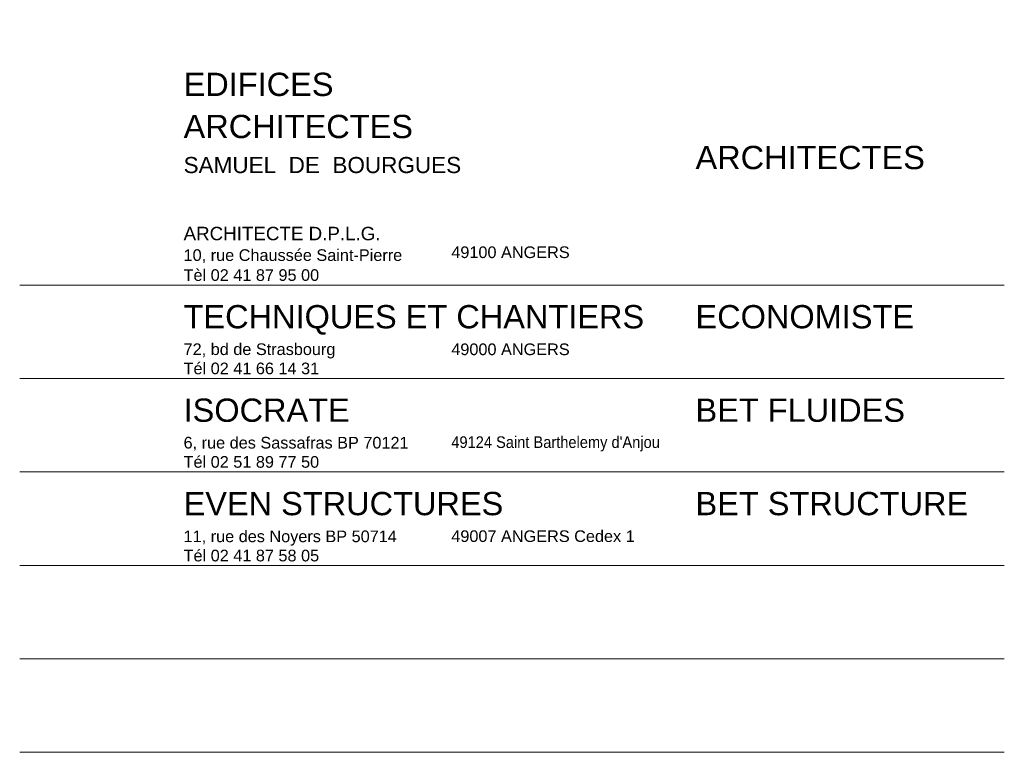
# Model space of a CAD drawing. Header units: millimetres. Extents: x -22000 to 226618, y -100134 to 72379.
# Tile 44 of 44: x 209449 to 209559, y 14535 to 14617. Entities that reach past the tile are written whole.
import ezdxf
from ezdxf.xclip import XClip

# ---------------------------------------------------------------- set-up
doc = ezdxf.new("R2010")
doc.units = ezdxf.units.MM
doc.header["$MEASUREMENT"] = 0
doc.header["$XCLIPFRAME"] = 0
doc.linetypes.add('Wipeout_Contour', pattern=[1000, 0, -1000])
doc.layers.add('Logo N&B_2_0', color=7, linetype='Continuous')
doc.layers.add('Nouveau_0', color=7, linetype='Continuous')
doc.styles.add('STYLE_GENERE_6', font='txt')
picture_1 = doc.add_image_def('image1.jpg', size_in_pixel=(780, 1130))

# ---------------------------------------------------------------- blocks, each defined once
blk = doc.blocks.new('Dessin_1_2', base_point=(209445.45, 14585.43))
at = {"color": 254, "linetype": 'Wipeout_Contour', "lineweight": 0, "ltscale": 839861.520916}
blk.add_wipeout([(209448.84, 14586.93), (209465.23, 14586.93), (209465.23, 14616.54), (209448.84, 14616.54)], dxfattribs=at).dxf.layer = 'Logo N&B_2_0'
at = {"layer": 'Logo N&B_2_0', "color": 7, "lineweight": 9}
image = blk.add_image(picture_1, insert=(209445.45, 14585.43), size_in_units=(23.62, 34.22), dxfattribs=at)
image.set_boundary_path([(-0.5, -0.5), (779.5, 1129.5)])

msp = doc.modelspace()

# ---------------------------------------------------------------- linework, layer by layer
at = {"color": 7, "linetype": 'Continuous', "lineweight": 9}
for p, q in [((209448.81, 14576.46), (209558.81, 14576.46)), ((209448.81, 14566.03), (209558.81, 14566.03)), ((209448.81, 14555.59), (209558.81, 14555.59)), ((209448.81, 14545.16), (209558.81, 14545.16)), ((209448.81, 14534.72), (209558.81, 14534.72))]:
    msp.add_line(p, q, dxfattribs=at)

# ---------------------------------------------------------------- block references
ref = msp.add_blockref('Dessin_1_2', (209445.45, 14585.43), dxfattribs=at)
XClip(ref).set_block_clipping_path([(209448.8433466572, 14586.9279354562), (209465.2291028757, 14616.5412781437)])

# ---------------------------------------------------------------- texts
at = {"color": 7, "linetype": 'Continuous', "lineweight": 9, "insert": (209467.12, 14610.62), "char_height": 2.6, "attachment_point": 1, "line_spacing_factor": 1.085502, "style": 'STYLE_GENERE_6'}
msp.add_mtext('\\A1;{\\pql;\\fArial Unicode MS|b0|i0|c0|p34;EDIFICES\\P\\pql;\\fArial Unicode MS|b0|i0|c0|p34;ARCHITECTES\\P\\pql;\\fArial Unicode MS|b0|i0|c0|p34;\\H0.692308x;SAMUEL  DE  BOURGUES}', dxfattribs=at)
at = {"color": 7, "linetype": 'Continuous', "lineweight": 9, "attachment_point": 1, "style": 'STYLE_GENERE_6'}
for s, insert, char_height in [('\\A1;{\\pql;\\fArial Unicode MS|b0|i0|c0|p34;ARCHITECTES}', (209524.31, 14602.45), 2.6), ('\\A1;{\\pql;\\fArial Unicode MS|b0|i0|c0|p34;49100\\fArial Unicode MS|b0|i0|c0|p34; \\fArial Unicode MS|b0|i0|c0|p34;ANGERS}', (209497.03, 14591.22), 1.3), ('\\A1;{\\pql;\\fArial Unicode MS|b0|i0|c0|p34;Tèl 02 41 87 95 00}', (209467.12, 14588.67), 1.3), ('\\A1;{\\pql;\\fArial Unicode MS|b0|i0|c0|p34;TECHNIQUES ET CHANTIERS}', (209467.12, 14584.67), 2.6), ('\\A1;{\\pql;\\fArial Unicode MS|b0|i0|c0|p34;ECONOMISTE}', (209524.31, 14584.67), 2.6), ('\\A1;{\\pql;\\fArial Unicode MS|b0|i0|c0|p34;49000 ANGERS}', (209497.03, 14580.38), 1.3), ('\\A1;{\\pql;\\fArial Unicode MS|b0|i0|c0|p34;ISOCRATE}', (209467.12, 14574.23), 2.6), ('\\A1;{\\pql;\\fArial Unicode MS|b0|i0|c0|p34;BET FLUIDES}', (209524.31, 14574.23), 2.6), ("\\A1;{\\W0.900000x;\\pql;\\fArial Unicode MS|b0|i0|c0|p34;49124 S\\fArial Unicode MS|b0|i0|c0|p34;aint Barthelemy d'Anjou}", (209497.03, 14570.01), 1.3), ('\\A1;{\\pql;\\fArial Unicode MS|b0|i0|c0|p34;EVEN STRUCTURES}', (209467.12, 14563.8), 2.6), ('\\A1;{\\pql;\\fArial Unicode MS|b0|i0|c0|p34;BET STRUCTURE}', (209524.31, 14563.8), 2.6), ('\\A1;{\\pql;\\fArial Unicode MS|b0|i0|c0|p34;49007 ANGERS Cedex 1}', (209497.03, 14559.51), 1.3)]:
    msp.add_mtext(s, dxfattribs=dict(at, insert=insert, char_height=char_height))
at = {"layer": 'Nouveau_0', "color": 7, "linetype": 'Continuous', "lineweight": 9, "attachment_point": 1, "style": 'STYLE_GENERE_6'}
for s, insert, char_height, line_spacing_factor in [('\\A1;{\\pql;\\fArial Unicode MS|b0|i0|c0|p34;ARCHITECTE D.P.L.G.\\P\\pql;\\fArial Unicode MS|b0|i0|c0|p34;\\H0.866667x;10, rue Chaussée Saint-Pierre}', (209467.12, 14593.41), 1.5, 1.004272), ('\\A1;{\\pql;\\fArial Unicode MS|b0|i0|c0|p34;72\\fArial Unicode MS|b0|i0|c0|p34;, \\fArial Unicode MS|b0|i0|c0|p34;bd de Strasbourg\\P\\pql;\\fArial Unicode MS|b0|i0|c0|p34;Tél 02 41 \\fArial Unicode MS|b0|i0|c0|p34;66\\fArial Unicode MS|b0|i0|c0|p34; \\fArial Unicode MS|b0|i0|c0|p34;14\\fArial Unicode MS|b0|i0|c0|p34; \\fArial Unicode MS|b0|i0|c0|p34;31}', (209467.12, 14580.39), 1.3, 0.990428), ('\\A1;{\\pql;\\fArial Unicode MS|b0|i0|c0|p34;6, rue des Sassafras BP 70121\\P\\pql;\\fArial Unicode MS|b0|i0|c0|p34;Tél 02 \\fArial Unicode MS|b0|i0|c0|p34;51 89 77 50}', (209467.12, 14569.95), 1.3, 0.990428), ('\\A1;{\\pql;\\fArial Unicode MS|b0|i0|c0|p34;11\\fArial Unicode MS|b0|i0|c0|p34;, rue des \\fArial Unicode MS|b0|i0|c0|p34;Noyers BP 50714\\P\\pql;\\fArial Unicode MS|b0|i0|c0|p34;Tél 02 41 87 58 05}', (209467.12, 14559.49), 1.3, 0.990155)]:
    msp.add_mtext(s, dxfattribs=dict(at, insert=insert, char_height=char_height, line_spacing_factor=line_spacing_factor))

# ---------------------------------------------------------------- next in the draw order: linework, layer by layer
at = {"color": 7, "linetype": 'Continuous', "lineweight": 9}
msp.add_line((209448.81, 14586.9), (209558.81, 14586.9), dxfattribs=at)

doc.saveas('drawing.dxf')
